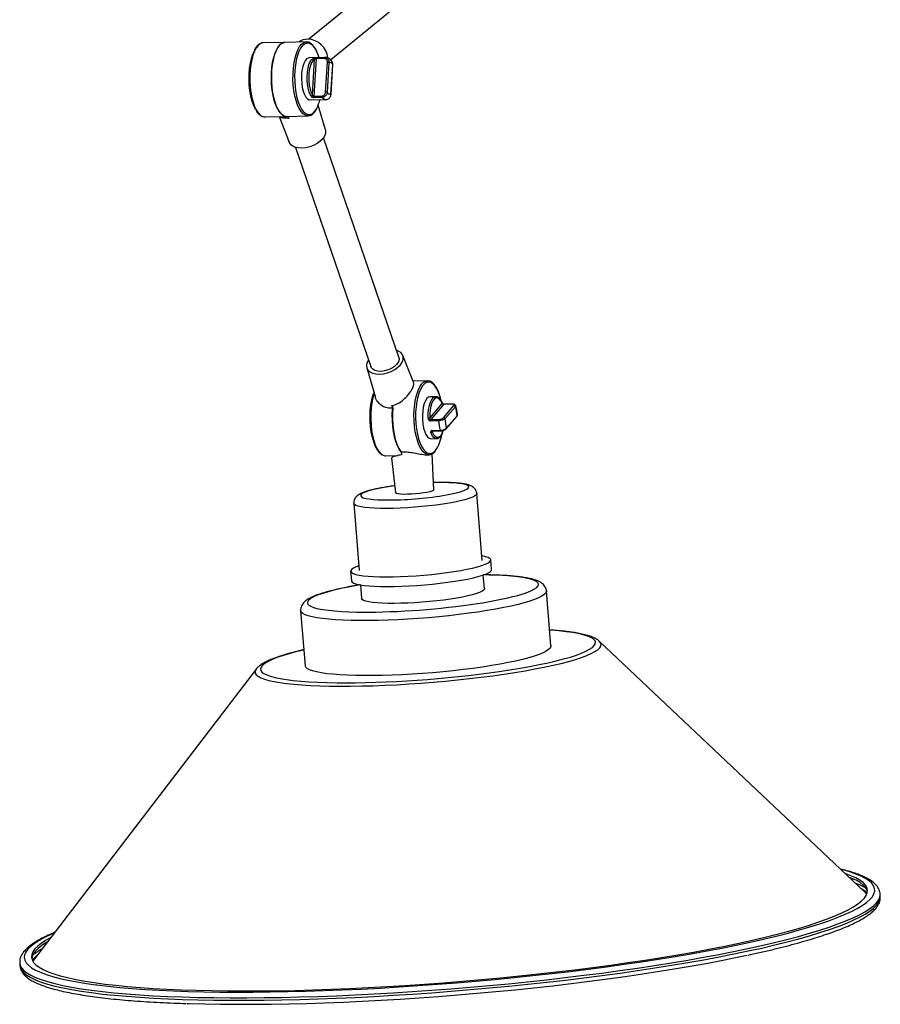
# Model space of a CAD drawing. Header units: millimetres. Extents: x 621 to 846, y 355 to 640.
# Tile 3 of 6: x 777 to 846, y 355 to 435. Entities that reach past the tile are written whole.
import ezdxf

# ---------------------------------------------------------------- set-up
doc = ezdxf.new("R2010")
doc.units = ezdxf.units.MM

msp = doc.modelspace()

# ---------------------------------------------------------------- linework, layer by layer
at = {"color": 7, "linetype": 'Continuous', "lineweight": 25}
for p, q in [((815.377, 445.757), (800.141, 433.259)), ((801.89, 431.59), (816.899, 443.901)), ((798.182, 433.005), (796.428, 432.967)), ((799.935, 433.044), (798.182, 433.005)), ((799.32, 433.035), (799.314, 433.03)), ((799.935, 433.044), (799.989, 433.042)), ((800.958, 431.766), (800.909, 431.918)), ((801.44, 431.776), (800.148, 431.748)), ((800.423, 428.729), (800.599, 431.634)), ((800.733, 431.68), (800.549, 428.646)), ((801.379, 431.694), (800.733, 431.68)), ((800.767, 431.76), (801.413, 431.774)), ((801.413, 431.774), (801.44, 431.776)), ((801.491, 428.972), (801.638, 431.395)), ((801.768, 431.376), (801.621, 428.954)), ((801.925, 428.793), (802.072, 431.215)), ((801.933, 428.785), (802.079, 431.207)), ((800.222, 428.349), (801.514, 428.377)), ((800.549, 428.646), (801.195, 428.66)), ((801.218, 428.55), (800.572, 428.536)), ((801.478, 425.91), (800.886, 427.911)), ((801.522, 428.379), (801.578, 428.388)), ((796.558, 426.969), (798.312, 427.007)), ((797.726, 426.994), (798.547, 424.904)), ((798.312, 427.007), (800.066, 427.045)), ((798.441, 427.01), (798.501, 426.847)), ((800.141, 427.053), (800.066, 427.045)), ((807.434, 407.494), (801.328, 425.271)), ((799.058, 424.492), (805.164, 406.714)), ((808.615, 405.443), (807.757, 407.63)), ((804.826, 406.623), (805.535, 404.225)), ((809.746, 405.565), (808.578, 405.539)), ((809.746, 405.565), (809.771, 405.564)), ((810.42, 404.279), (809.958, 404.269)), ((806.934, 403.363), (806.873, 403.554)), ((809.935, 402.537), (810.958, 403.725)), ((811.09, 403.662), (810.022, 402.421)), ((811.053, 402.566), (811.905, 403.557)), ((811.736, 403.676), (811.09, 403.662)), ((811.751, 403.684), (811.105, 403.67)), ((812.015, 403.467), (811.162, 402.476)), ((810.022, 402.421), (810.668, 402.435)), ((811.282, 401.676), (812.135, 402.667)), ((811.299, 401.744), (812.152, 402.734)), ((810.648, 402.327), (810.002, 402.313)), ((810.032, 400.87), (810.494, 400.88)), ((810.147, 401.535), (810.793, 401.549)), ((810.178, 401.496), (810.824, 401.51)), ((806.335, 399.49), (806.369, 399.49)), ((806.369, 399.49), (807.377, 399.512)), ((806.845, 399.311), (807.174, 396.483)), ((807.631, 399.797), (807.653, 399.559)), ((809.753, 399.563), (809.876, 399.566)), ((809.876, 399.566), (809.81, 399.569)), ((810.264, 396.732), (810.132, 399.641)), ((814.187, 390.99), (813.75, 396.418)), ((803.782, 395.615), (804.219, 390.188)), ((814.948, 390.257), (814.885, 391.047)), ((803.521, 390.132), (803.585, 389.342)), ((814.37, 388.719), (814.281, 389.821)), ((804.313, 389.018), (804.402, 387.916)), ((819.761, 384.066), (819.401, 388.528)), ((799.466, 386.923), (799.825, 382.461)), ((823.714, 384.429), (823.693, 384.447)), ((845.208, 364.124), (823.714, 384.429)), ((795.865, 382.187), (777.896, 358.705)), ((795.88, 382.206), (795.865, 382.187)), ((844.498, 364.81), (844.472, 364.819)), ((846.476, 363.765), (846.46, 363.962)), ((846.461, 363.944), (846.46, 363.962)), ((846.477, 363.747), (846.476, 363.765)), ((776.685, 358.35), (776.686, 358.345)), ((776.686, 358.345), (776.702, 358.148)), ((776.701, 358.153), (776.702, 358.148))]:
    msp.add_line(p, q, dxfattribs=at)
at = {"color": 8, "linetype": 'Continuous', "lineweight": 25}
for p, q in [((800.599, 431.634), (800.502, 431.565)), ((810.191, 401.497), (810.141, 401.438)), ((810.532, 397.312), (810.238, 397.306)), ((778.884, 359.997), (778.589, 359.851))]:
    msp.add_line(p, q, dxfattribs=at)
at = {"color": 8, "linetype": 'Continuous', "lineweight": 25, "flags": 128}
for points in [[(796.333, 432.955), (796.182, 432.892), (796.016, 432.756), (795.861, 432.554), (795.721, 432.292), (795.599, 431.976), (795.498, 431.612), (795.421, 431.21), (795.368, 430.778), (795.342, 430.328), (795.343, 429.869), (795.37, 429.413), (795.424, 428.969), (795.504, 428.549), (795.606, 428.163), (795.729, 427.818), (795.87, 427.524), (796.026, 427.287), (796.192, 427.113), (796.366, 427.006), (796.542, 426.969), (796.558, 426.969)], [(800.066, 427.045), (800.026, 427.046), (799.85, 427.093), (799.677, 427.209), (799.511, 427.392), (799.357, 427.637), (799.219, 427.938), (799.098, 428.289), (798.999, 428.681), (798.923, 429.105), (798.873, 429.55), (798.848, 430.008), (798.851, 430.466), (798.881, 430.914), (798.937, 431.342), (799.018, 431.74), (799.122, 432.098), (799.247, 432.407), (799.389, 432.662), (799.546, 432.855), (799.713, 432.982), (799.887, 433.04), (799.935, 433.044)], [(800.909, 431.918), (800.78, 432.242), (800.634, 432.511), (800.475, 432.719), (800.306, 432.862), (800.132, 432.936), (799.957, 432.938), (799.786, 432.869), (799.622, 432.731), (799.59, 432.694)], [(799.776, 427.309), (799.879, 427.23), (800.053, 427.157), (800.228, 427.155), (800.4, 427.224), (800.564, 427.362), (800.716, 427.567), (800.78, 427.679)], [(809.81, 399.569), (809.741, 399.583), (809.566, 399.668), (809.397, 399.82), (809.237, 400.037), (809.091, 400.313), (808.962, 400.642), (808.852, 401.016), (808.766, 401.426), (808.703, 401.863), (808.667, 402.316), (808.657, 402.775), (808.674, 403.229), (808.718, 403.668), (808.788, 404.081), (808.882, 404.458), (808.997, 404.791), (809.131, 405.072), (809.282, 405.294), (809.445, 405.452), (809.616, 405.543), (809.746, 405.565)], [(810.849, 403.985), (810.771, 404.278), (810.651, 404.623), (810.512, 404.918), (810.358, 405.154), (810.193, 405.327), (810.021, 405.432), (809.846, 405.467), (809.673, 405.43), (809.52, 405.335)], [(805.434, 404.568), (805.425, 404.542), (805.321, 404.185), (805.24, 403.787), (805.184, 403.359), (805.154, 402.911), (805.151, 402.452), (805.175, 401.995), (805.226, 401.549), (805.302, 401.125), (805.401, 400.734), (805.522, 400.383), (805.66, 400.082), (805.814, 399.837), (805.979, 399.654), (806.152, 399.538), (806.329, 399.491), (806.335, 399.49)], [(809.805, 402.532), (809.809, 402.897), (809.844, 403.247), (809.907, 403.566), (809.995, 403.839), (810.105, 404.054), (810.231, 404.201), (810.368, 404.272), (810.42, 404.279)], [(810.494, 400.88), (810.405, 400.893), (810.267, 400.979), (810.138, 401.138), (810.023, 401.364)], [(810.141, 401.438), (810.249, 401.225), (810.371, 401.075), (810.501, 400.995), (810.633, 400.988), (810.762, 401.055), (810.881, 401.193), (810.984, 401.395), (811.035, 401.539)], [(810.147, 401.535), (810.151, 401.523), (810.157, 401.513), (810.162, 401.505), (810.168, 401.499), (810.175, 401.497), (810.178, 401.496)], [(810.825, 401.51), (810.821, 401.511), (810.814, 401.513), (810.808, 401.519), (810.803, 401.527), (810.798, 401.537), (810.793, 401.549)], [(807.107, 397.054), (806.727, 396.999), (806.243, 396.921), (805.801, 396.838), (805.406, 396.75), (805.065, 396.661), (804.785, 396.57), (804.569, 396.481), (804.421, 396.393), (804.344, 396.309), (804.339, 396.23), (804.406, 396.157), (804.543, 396.091), (804.749, 396.034), (805.02, 395.986), (805.352, 395.949), (805.739, 395.922), (806.175, 395.907), (806.653, 395.903), (806.746, 395.904)], [(811.293, 396.314), (811.421, 396.338), (811.84, 396.423), (812.209, 396.512), (812.52, 396.602), (812.768, 396.692), (812.95, 396.781), (813.063, 396.867), (813.104, 396.949), (813.074, 397.025), (812.971, 397.095), (812.799, 397.156), (812.56, 397.209), (812.258, 397.251), (811.898, 397.283), (811.486, 397.304), (811.028, 397.314), (810.532, 397.312)], [(813.75, 396.417), (813.746, 396.381), (813.687, 396.294), (813.559, 396.203), (813.364, 396.11), (813.104, 396.015), (812.783, 395.92), (812.405, 395.826), (811.977, 395.736), (811.504, 395.649), (810.992, 395.567), (810.449, 395.492), (809.882, 395.424), (809.3, 395.364), (808.71, 395.313), (808.121, 395.273), (807.541, 395.242), (806.978, 395.223), (806.44, 395.215), (805.935, 395.218), (805.47, 395.232), (805.051, 395.257), (804.684, 395.293), (804.374, 395.339), (804.127, 395.395), (803.944, 395.459), (803.829, 395.531), (803.783, 395.61), (803.782, 395.615)], [(817.071, 388.172), (817.509, 388.304), (817.885, 388.435), (818.197, 388.566), (818.441, 388.694), (818.617, 388.82), (818.722, 388.942), (818.756, 389.059), (818.719, 389.171), (818.611, 389.276), (818.433, 389.374), (818.186, 389.464), (817.872, 389.545), (817.493, 389.616), (817.053, 389.678), (816.554, 389.729), (816.001, 389.77), (815.397, 389.8), (814.748, 389.818), (814.281, 389.824)], [(804.313, 389.022), (803.998, 388.967), (803.351, 388.846), (802.749, 388.721), (802.198, 388.593), (801.701, 388.463), (801.263, 388.331), (800.887, 388.2), (800.575, 388.069), (800.331, 387.941), (800.155, 387.815), (800.05, 387.693), (800.016, 387.576), (800.053, 387.464), (800.161, 387.359), (800.339, 387.261), (800.586, 387.172), (800.9, 387.091), (801.279, 387.019), (801.719, 386.957), (802.218, 386.906), (802.771, 386.865), (803.375, 386.835), (804.024, 386.817), (804.357, 386.812)], [(819.401, 388.527), (819.399, 388.48), (819.346, 388.359), (819.222, 388.234), (819.03, 388.104), (818.771, 387.973), (818.446, 387.839), (818.058, 387.705), (817.609, 387.571)], [(817.609, 387.571), (817.103, 387.438), (816.543, 387.307), (815.934, 387.179), (815.278, 387.054), (814.582, 386.935), (813.85, 386.821), (813.087, 386.713), (812.298, 386.613), (811.489, 386.52), (810.665, 386.436), (809.833, 386.36), (808.998, 386.295), (808.166, 386.239), (807.344, 386.194), (806.535, 386.159), (805.747, 386.136), (804.985, 386.123), (804.254, 386.122), (803.56, 386.132), (802.907, 386.154), (802.299, 386.186), (801.741, 386.229), (801.238, 386.283), (800.792, 386.347), (800.406, 386.42), (800.084, 386.503), (799.828, 386.594), (799.639, 386.693), (799.518, 386.799), (799.467, 386.912), (799.466, 386.923)], [(816.402, 382.121), (816.429, 382.125), (817.267, 382.263), (818.067, 382.406), (818.823, 382.553), (819.532, 382.704), (820.19, 382.858), (820.794, 383.014), (821.341, 383.172), (821.827, 383.329), (822.251, 383.487), (822.61, 383.643), (822.902, 383.798), (823.125, 383.949), (823.279, 384.097), (823.363, 384.241), (823.376, 384.379), (823.318, 384.512), (823.19, 384.638), (822.992, 384.758), (822.725, 384.869), (822.391, 384.972), (821.991, 385.066), (821.527, 385.15), (821.002, 385.225), (820.419, 385.29), (819.78, 385.344), (819.657, 385.352)], [(795.865, 382.187), (795.836, 382.145), (795.778, 382.002), (795.79, 381.864), (795.872, 381.732), (796.024, 381.607), (796.244, 381.489), (796.531, 381.379), (796.885, 381.277), (797.303, 381.184), (797.784, 381.1), (798.324, 381.027), (798.922, 380.963), (799.574, 380.91), (800.277, 380.868), (801.027, 380.836), (801.821, 380.816), (802.655, 380.807), (803.525, 380.809), (804.426, 380.822), (805.353, 380.847), (806.303, 380.882), (807.27, 380.929), (808.25, 380.986), (809.238, 381.053), (810.229, 381.131), (811.217, 381.218), (812.199, 381.314), (813.168, 381.419), (814.121, 381.532), (815.052, 381.653), (815.958, 381.781), (816.832, 381.915), (817.672, 382.055), (818.472, 382.2), (819.23, 382.349), (819.94, 382.502), (820.6, 382.658), (821.206, 382.816), (821.755, 382.974), (822.245, 383.134), (822.673, 383.293), (823.037, 383.451), (823.335, 383.607), (823.565, 383.76), (823.727, 383.91), (823.82, 384.055), (823.842, 384.196), (823.795, 384.331), (823.714, 384.429)], [(797.539, 383.119), (797.147, 382.962), (796.822, 382.807), (796.564, 382.654), (796.375, 382.504), (796.256, 382.358), (796.207, 382.217), (796.23, 382.081), (796.323, 381.951), (796.486, 381.829), (796.719, 381.713), (797.02, 381.606), (797.387, 381.508), (797.819, 381.418), (798.314, 381.339), (798.868, 381.269), (799.48, 381.21), (800.145, 381.161), (800.86, 381.123), (801.622, 381.097), (802.427, 381.082), (803.064, 381.078)], [(840.494, 361.206), (840.77, 361.289), (841.568, 361.539), (842.304, 361.79), (842.977, 362.04), (843.586, 362.29), (844.13, 362.537), (844.607, 362.783), (845.017, 363.026), (845.358, 363.267), (845.63, 363.503), (845.832, 363.736), (845.965, 363.964), (846.027, 364.188), (846.018, 364.405), (845.939, 364.618), (845.79, 364.823), (845.571, 365.022), (845.282, 365.214), (844.925, 365.399), (844.499, 365.576), (844.006, 365.744), (843.446, 365.904), (843.278, 365.947)], [(844.34, 365.145), (844.04, 365.237), (844.026, 365.241)], [(776.686, 358.345), (776.722, 358.173), (776.831, 357.962), (777.01, 357.758), (777.258, 357.561), (777.575, 357.371), (777.961, 357.189), (778.415, 357.015), (778.935, 356.849), (779.521, 356.692), (780.172, 356.543), (780.886, 356.404), (781.661, 356.275), (782.497, 356.155), (783.392, 356.045), (784.343, 355.946), (785.349, 355.857), (786.408, 355.779), (787.517, 355.712), (788.675, 355.656), (789.879, 355.61), (791.127, 355.576), (792.416, 355.553), (793.744, 355.542), (795.107, 355.541), (796.504, 355.552), (797.931, 355.575), (799.385, 355.608), (800.864, 355.653), (802.364, 355.709), (803.884, 355.775), (805.418, 355.853), (806.965, 355.941), (808.521, 356.04), (810.084, 356.149), (811.649, 356.268), (813.214, 356.397), (814.776, 356.536), (816.332, 356.683), (817.878, 356.84), (819.411, 357.006), (820.928, 357.18), (822.427, 357.362), (823.903, 357.551), (825.355, 357.748), (826.779, 357.952), (828.173, 358.162), (829.533, 358.378), (830.857, 358.599), (832.142, 358.826), (833.385, 359.058), (834.585, 359.294), (835.739, 359.533), (836.843, 359.776), (837.897, 360.021), (838.898, 360.269), (839.844, 360.519), (840.732, 360.77), (841.563, 361.021), (842.332, 361.273), (843.04, 361.525), (843.684, 361.776), (844.264, 362.025), (844.778, 362.273), (845.225, 362.519), (845.604, 362.762), (845.915, 363.002), (846.157, 363.238), (846.328, 363.469), (846.43, 363.696), (846.462, 363.918), (846.461, 363.944)], [(776.702, 358.148), (776.738, 357.975), (776.847, 357.765), (777.025, 357.561), (777.274, 357.364), (777.591, 357.174), (777.977, 356.992), (778.431, 356.817), (778.951, 356.651), (779.537, 356.494), (780.188, 356.346), (780.902, 356.207), (781.677, 356.077), (782.513, 355.958), (783.408, 355.848), (784.359, 355.749), (785.365, 355.66), (786.424, 355.582), (787.533, 355.515), (788.691, 355.458), (789.895, 355.413), (791.143, 355.379), (792.432, 355.356), (793.759, 355.344), (795.123, 355.344), (796.52, 355.355), (797.946, 355.377), (799.401, 355.411), (800.88, 355.456), (802.38, 355.511), (803.899, 355.578), (805.434, 355.656), (806.981, 355.744), (808.537, 355.843), (810.1, 355.952), (811.665, 356.071), (813.23, 356.2), (814.792, 356.338), (816.348, 356.486), (817.893, 356.643), (819.427, 356.808), (820.944, 356.982), (822.443, 357.164), (823.919, 357.354), (825.371, 357.55), (826.795, 357.754), (828.189, 357.964), (829.549, 358.18), (830.873, 358.402), (832.158, 358.629), (833.401, 358.86), (834.601, 359.096), (835.754, 359.336), (836.859, 359.578), (837.913, 359.824), (838.914, 360.072), (839.859, 360.321), (840.748, 360.572), (841.578, 360.824), (842.348, 361.076), (843.056, 361.327), (843.7, 361.578), (844.28, 361.828), (844.794, 362.076), (845.241, 362.322), (845.62, 362.565), (845.931, 362.804), (846.172, 363.04), (846.344, 363.272), (846.446, 363.499), (846.478, 363.721), (846.477, 363.747)], [(779.509, 360.813), (779.216, 360.683), (778.705, 360.437), (778.262, 360.192), (777.886, 359.95), (777.58, 359.712), (777.342, 359.477), (777.175, 359.247), (777.078, 359.021), (777.051, 358.8), (777.095, 358.585), (777.209, 358.376), (777.393, 358.174), (777.647, 357.978), (777.97, 357.79), (778.362, 357.609), (778.821, 357.436), (779.348, 357.272), (779.94, 357.117), (780.597, 356.97), (781.317, 356.833), (782.098, 356.706), (782.85, 356.6)]]:
    msp.add_lwpolyline(points, dxfattribs=at)
at = {"color": 7, "linetype": 'Continuous', "lineweight": 25, "flags": 128}
for points in [[(796.428, 432.967), (796.355, 432.96), (796.333, 432.955)], [(798.312, 427.007), (798.257, 427.009), (798.079, 427.063), (797.905, 427.188), (797.739, 427.38), (797.585, 427.635), (797.447, 427.946), (797.328, 428.307), (797.231, 428.709), (797.159, 429.142), (797.112, 429.595), (797.093, 430.058), (797.101, 430.52), (797.137, 430.97), (797.199, 431.396), (797.287, 431.789), (797.397, 432.14), (797.528, 432.44), (797.676, 432.681), (797.837, 432.858), (798.008, 432.967), (798.182, 433.005)], [(798.182, 433.005), (798.087, 432.993), (797.912, 432.915), (797.746, 432.768), (797.591, 432.554), (797.453, 432.28), (797.333, 431.951), (797.235, 431.575), (797.162, 431.162), (797.114, 430.722), (797.093, 430.264), (797.1, 429.8), (797.135, 429.341), (797.196, 428.898), (797.282, 428.481), (797.392, 428.101), (797.521, 427.766), (797.669, 427.486), (797.83, 427.265), (798.001, 427.11), (798.177, 427.024), (798.312, 427.007)], [(795.814, 427.576), (795.777, 427.643), (795.64, 427.943), (795.522, 428.293), (795.425, 428.683), (795.352, 429.106), (795.306, 429.55), (795.286, 430.004), (795.293, 430.457), (795.328, 430.898), (795.389, 431.316), (795.476, 431.701), (795.585, 432.043), (795.713, 432.333)], [(799.59, 432.694), (799.469, 432.526), (799.332, 432.261), (799.214, 431.94), (799.117, 431.574), (799.045, 431.169), (798.998, 430.737), (798.978, 430.288), (798.985, 429.833), (799.02, 429.384), (799.081, 428.95), (799.167, 428.544), (799.276, 428.175), (799.405, 427.851), (799.551, 427.582), (799.711, 427.373), (799.776, 427.309)], [(800.148, 431.748), (800.081, 431.737), (799.949, 431.661), (799.828, 431.515), (799.722, 431.304), (799.636, 431.038), (799.574, 430.73), (799.539, 430.391), (799.532, 430.037), (799.554, 429.684), (799.603, 429.347), (799.678, 429.04), (799.775, 428.778), (799.89, 428.571), (800.017, 428.428), (800.152, 428.357), (800.222, 428.349)], [(800.311, 428.644), (800.198, 428.878), (800.107, 429.167), (800.04, 429.497), (800.002, 429.854), (799.993, 430.22), (800.015, 430.578), (800.066, 430.912), (800.144, 431.207), (800.245, 431.449), (800.365, 431.626), (800.498, 431.73)], [(800.502, 431.565), (800.474, 431.536), (800.361, 431.369), (800.266, 431.142), (800.192, 430.864), (800.144, 430.55), (800.124, 430.212), (800.132, 429.868), (800.168, 429.532), (800.231, 429.221), (800.317, 428.949), (800.423, 428.729)], [(800.767, 431.76), (800.761, 431.758), (800.755, 431.753), (800.75, 431.746), (800.745, 431.736), (800.74, 431.724), (800.737, 431.711), (800.734, 431.696), (800.733, 431.68)], [(801.379, 431.694), (801.381, 431.71), (801.383, 431.725), (801.386, 431.738), (801.391, 431.75), (801.396, 431.76), (801.401, 431.767), (801.407, 431.772), (801.413, 431.774)], [(802.072, 431.215), (802.078, 431.211), (802.079, 431.207), (802.079, 431.207)], [(801.933, 428.785), (801.933, 428.785), (801.931, 428.789), (801.925, 428.793)], [(801.478, 425.91), (801.495, 425.828), (801.487, 425.622), (801.41, 425.406), (801.267, 425.191), (801.065, 424.988), (800.813, 424.805), (800.523, 424.651), (800.21, 424.534), (799.886, 424.459), (799.569, 424.429)], [(799.569, 424.429), (799.271, 424.445), (799.008, 424.508), (798.792, 424.614), (798.632, 424.758), (798.547, 424.904)], [(805.863, 406.104), (806.18, 406.134), (806.504, 406.209), (806.817, 406.327), (807.107, 406.48), (807.359, 406.663), (807.561, 406.867), (807.704, 407.081), (807.781, 407.297), (807.79, 407.503), (807.728, 407.691), (807.6, 407.852), (807.41, 407.978), (807.246, 408.042)], [(804.976, 407.262), (804.958, 407.235), (804.847, 407.019), (804.804, 406.807), (804.831, 406.608), (804.926, 406.433), (805.086, 406.289), (805.302, 406.183), (805.565, 406.121), (805.863, 406.104)], [(807.434, 407.494), (807.44, 407.476), (807.453, 407.295), (807.394, 407.102), (807.267, 406.909), (807.078, 406.729), (806.841, 406.572), (806.569, 406.449), (806.281, 406.367), (805.993, 406.331), (805.725, 406.343), (805.493, 406.404), (805.311, 406.509), (805.192, 406.651), (805.164, 406.714)], [(809.52, 405.335), (809.505, 405.322), (809.347, 405.147), (809.202, 404.908), (809.075, 404.612), (808.968, 404.265), (808.885, 403.876), (808.826, 403.456), (808.794, 403.013), (808.789, 402.559), (808.811, 402.106), (808.861, 401.664), (808.936, 401.244), (809.035, 400.857), (809.155, 400.511), (809.294, 400.217), (809.448, 399.98), (809.613, 399.807), (809.63, 399.793)], [(805.716, 399.953), (805.67, 400.022), (805.524, 400.292), (805.395, 400.615), (805.286, 400.985), (805.2, 401.391), (805.138, 401.824), (805.104, 402.274), (805.096, 402.729), (805.116, 403.178), (805.163, 403.61), (805.235, 404.014), (805.332, 404.381), (805.418, 404.623)], [(809.705, 404.127), (809.589, 403.951), (809.492, 403.715), (809.416, 403.429), (809.366, 403.105), (809.343, 402.758), (809.348, 402.403), (809.382, 402.055), (809.443, 401.729), (809.528, 401.44), (809.633, 401.201), (809.754, 401.021), (809.886, 400.909), (810.023, 400.87), (810.032, 400.87)], [(809.958, 404.269), (809.833, 404.234), (809.705, 404.127)], [(810.958, 403.725), (810.85, 403.938), (810.728, 404.088), (810.598, 404.168), (810.465, 404.175), (810.337, 404.107), (810.218, 403.969), (810.115, 403.767), (810.031, 403.51), (809.972, 403.21), (809.94, 402.88), (809.935, 402.537)], [(807.631, 399.797), (807.47, 400.021), (807.324, 400.305), (807.195, 400.642), (807.087, 401.024), (807.002, 401.443), (806.943, 401.887), (806.91, 402.347), (806.904, 402.811), (806.926, 403.268), (806.959, 403.587)], [(806.934, 403.363), (806.907, 402.909), (806.906, 402.446), (806.933, 401.984), (806.987, 401.536), (807.067, 401.111), (807.17, 400.72), (807.295, 400.372), (807.438, 400.076), (807.596, 399.839), (807.655, 399.769)], [(808.135, 396.362), (807.841, 396.361), (807.588, 396.372), (807.388, 396.394), (807.25, 396.425), (807.181, 396.466), (807.174, 396.483)], [(810.264, 396.732), (810.264, 396.729), (810.225, 396.679), (810.115, 396.627), (809.941, 396.573), (809.709, 396.521), (809.431, 396.473), (809.12, 396.431), (808.79, 396.398), (808.456, 396.375), (808.135, 396.362)], [(814.432, 390.69), (814.648, 390.791), (814.796, 390.89), (814.873, 390.985), (814.879, 391.074), (814.814, 391.158), (814.678, 391.235), (814.473, 391.303), (814.202, 391.363), (814.156, 391.37)], [(804.189, 390.568), (803.974, 390.488), (803.758, 390.387), (803.611, 390.289), (803.533, 390.194), (803.527, 390.104), (803.593, 390.02), (803.729, 389.944), (803.933, 389.875), (804.204, 389.816), (804.538, 389.766), (804.931, 389.727), (805.377, 389.698), (805.871, 389.681), (806.408, 389.675), (806.979, 389.681), (807.579, 389.698), (808.198, 389.726), (808.831, 389.765), (809.468, 389.814), (810.102, 389.874), (810.724, 389.942), (811.328, 390.018), (811.904, 390.102), (812.447, 390.191), (812.949, 390.286), (813.404, 390.384), (813.806, 390.485), (814.15, 390.588), (814.432, 390.69)], [(803.585, 389.342), (803.591, 389.314), (803.656, 389.231), (803.792, 389.154), (803.997, 389.086), (804.268, 389.026), (804.602, 388.977), (804.994, 388.937), (805.441, 388.909), (805.935, 388.891), (806.471, 388.885), (807.043, 388.891), (807.642, 388.908), (808.262, 388.936), (808.894, 388.975), (809.532, 389.025), (810.165, 389.084), (810.788, 389.152), (811.391, 389.228), (811.968, 389.312), (812.511, 389.402), (813.013, 389.496), (813.467, 389.595), (813.869, 389.696), (814.213, 389.798), (814.495, 389.9)], [(814.495, 389.9), (814.711, 390.002), (814.859, 390.1), (814.936, 390.195), (814.948, 390.257)], [(814.37, 388.719), (814.366, 388.682), (814.307, 388.595), (814.179, 388.504), (813.983, 388.41), (813.723, 388.316), (813.403, 388.221), (813.025, 388.127), (812.597, 388.037), (812.124, 387.95), (811.612, 387.868), (811.069, 387.793), (810.502, 387.725), (809.92, 387.665), (809.33, 387.614), (808.741, 387.574), (808.161, 387.543), (807.598, 387.524), (807.06, 387.516), (806.555, 387.519), (806.09, 387.533), (805.671, 387.558), (805.304, 387.594), (804.994, 387.64), (804.746, 387.696), (804.564, 387.76), (804.448, 387.832), (804.403, 387.911), (804.402, 387.916)], [(819.761, 384.066), (819.759, 384.019), (819.705, 383.898), (819.581, 383.772), (819.389, 383.643), (819.13, 383.511), (818.805, 383.378), (818.417, 383.244), (817.968, 383.109)], [(817.968, 383.109), (817.462, 382.976), (816.902, 382.845), (816.293, 382.717), (815.638, 382.593), (814.941, 382.473), (814.209, 382.359), (813.446, 382.252), (812.657, 382.151), (811.848, 382.058), (811.024, 381.974), (810.192, 381.899), (809.357, 381.833), (808.526, 381.778), (807.703, 381.732), (806.894, 381.698), (806.107, 381.674), (805.344, 381.662), (804.614, 381.661), (803.919, 381.671), (803.266, 381.692), (802.658, 381.725), (802.101, 381.768), (801.597, 381.821), (801.151, 381.885), (800.766, 381.958), (800.443, 382.041), (800.187, 382.132), (799.998, 382.231), (799.877, 382.338), (799.826, 382.45), (799.825, 382.461)], [(779.21, 360.422), (778.827, 360.209), (778.458, 359.969), (778.157, 359.734), (777.925, 359.501), (777.763, 359.273), (777.672, 359.05), (777.65, 358.832), (777.698, 358.62), (777.817, 358.413), (778.006, 358.214), (778.264, 358.021), (778.591, 357.835), (778.986, 357.657), (779.449, 357.487), (779.978, 357.326), (780.573, 357.173), (781.232, 357.03), (781.954, 356.895), (782.737, 356.771), (783.58, 356.656), (784.48, 356.552), (785.437, 356.457), (786.448, 356.374), (787.511, 356.301), (788.624, 356.239), (789.784, 356.188), (790.989, 356.148), (792.237, 356.119), (793.525, 356.102), (794.85, 356.095), (796.21, 356.101), (797.602, 356.117), (799.023, 356.145), (800.469, 356.183), (801.938, 356.233), (803.428, 356.294), (804.934, 356.366), (806.454, 356.449), (807.984, 356.542), (809.522, 356.646), (811.064, 356.76), (812.607, 356.883), (814.148, 357.017), (815.683, 357.159), (817.21, 357.311), (818.725, 357.472), (820.225, 357.641), (821.707, 357.818), (823.168, 358.003), (824.605, 358.195), (826.015, 358.394), (827.395, 358.6), (828.742, 358.812), (830.053, 359.029), (831.326, 359.252), (832.558, 359.48), (833.746, 359.711), (834.889, 359.947), (835.983, 360.186), (837.026, 360.428), (838.017, 360.672), (838.952, 360.918), (839.831, 361.165), (840.651, 361.413), (841.411, 361.661), (842.109, 361.909), (842.744, 362.156), (843.314, 362.402), (843.818, 362.647), (844.255, 362.889), (844.624, 363.128), (844.925, 363.364), (845.157, 363.596), (845.319, 363.824), (845.411, 364.047), (845.432, 364.265), (845.384, 364.477), (845.265, 364.684), (845.076, 364.884), (844.818, 365.077), (844.491, 365.262), (844.096, 365.44), (843.636, 365.609)], [(845.432, 364.178), (845.4, 364.28), (845.281, 364.486), (845.092, 364.686), (844.834, 364.879), (844.507, 365.065), (844.112, 365.243), (843.961, 365.302)], [(845.373, 363.936), (845.353, 363.963), (845.208, 364.124)], [(782.85, 356.6), (782.94, 356.588), (783.84, 356.481), (784.797, 356.384), (785.809, 356.298), (786.873, 356.222), (787.987, 356.157), (789.15, 356.103), (790.358, 356.06), (791.61, 356.029), (792.902, 356.009), (794.232, 356), (795.598, 356.002), (796.997, 356.016), (798.425, 356.041), (799.879, 356.077), (801.358, 356.125), (802.858, 356.183), (804.375, 356.253), (805.907, 356.333), (807.45, 356.424), (809.002, 356.526), (810.559, 356.637), (812.117, 356.759), (813.675, 356.891), (815.229, 357.032), (816.774, 357.182), (818.31, 357.341), (819.831, 357.509), (821.335, 357.685), (822.82, 357.869), (824.281, 358.06), (825.716, 358.259), (827.123, 358.464), (828.497, 358.676), (829.837, 358.893), (831.14, 359.116), (832.402, 359.344), (833.622, 359.577), (834.797, 359.813), (835.924, 360.053), (837.001, 360.296), (838.027, 360.542), (838.998, 360.789), (839.913, 361.038), (840.494, 361.206)], [(778.938, 360.067), (778.843, 360.011), (778.474, 359.772), (778.173, 359.536), (777.941, 359.304), (777.779, 359.076), (777.687, 358.853), (777.666, 358.722)], [(777.896, 358.705), (777.792, 358.548), (777.762, 358.493)], [(790.229, 355.08), (790.438, 355.073), (791.689, 355.042), (792.982, 355.022), (794.312, 355.013), (795.678, 355.015), (797.076, 355.029), (798.504, 355.054), (799.959, 355.09), (801.438, 355.138), (802.937, 355.196), (804.454, 355.266), (805.986, 355.346), (807.529, 355.437), (809.081, 355.538), (810.638, 355.65), (812.197, 355.772), (813.755, 355.904), (815.308, 356.045), (816.854, 356.195), (818.389, 356.354), (819.91, 356.522), (821.415, 356.698), (822.899, 356.882), (824.36, 357.073), (825.796, 357.272), (827.202, 357.477), (828.577, 357.689), (829.916, 357.906), (831.219, 358.129), (832.481, 358.357), (833.701, 358.59), (834.876, 358.826), (835.682, 358.996)]]:
    msp.add_lwpolyline(points, dxfattribs=at)
at = {"color": 7, "linetype": 'Continuous', "lineweight": 25}
for centre, radius, start, end in [((800.044, 431.995), 1.267, 90.75254, 124.82727), ((800.001, 431.585), 1.676, 5.0239, 89.10385), ((800.496, 431.627), 0.104, 3.96177, 88.78425), ((801.657, 431.054), 0.341, 70.94783, 93.20219), ((801.811, 431.089), 0.29, 25.68959, 98.46159), ((800.308, 428.764), 0.12, 271.44743, 343.06943), ((801.51, 428.632), 0.341, 70.94783, 93.20219), ((801.883, 429.08), 0.29, 205.68959, 278.46159), ((800.727, 428.625), 0.179, 173.37936, 210.02545), ((797.944, 429.109), 3.177, 333.24314, 346.47387), ((801.373, 428.64), 0.179, 173.37936, 210.02545), ((810.912, 403.743), 0.0496, 338.39079, 19.53731), ((811.753, 403.664), 0.0202, 94.18583, 144.40252), ((811.905, 403.445), 0.112, 11.6578, 89.70558), ((809.485, 402.616), 2.669, 2.54141, 18.59872), ((809.74, 406.088), 3.557, 271.04474, 273.15106), ((810.165, 402.338), 0.165, 149.82889, 188.52034), ((810.811, 402.352), 0.165, 149.82889, 188.52034), ((811.052, 402.454), 0.112, 11.6578, 89.70558), ((813.828, 402.595), 2.669, 182.54141, 198.59872), ((812.074, 402.718), 0.0793, 320.31082, 12.10556), ((814.16, 402.58), 3.521, 184.11209, 197.02805), ((810.023, 401.495), 0.131, 270.0067, 333.89048), ((808.083, 401.573), 2.852, 324.70262, 352.23407), ((806.465, 424.422), 28.519, 270.56578, 279.74614), ((804.561, 448.535), 61.723, 269.81027, 278.6281), ((802.709, 471.388), 90.311, 270.22531, 278.72075)]:
    msp.add_arc(centre, radius, start, end, dxfattribs=at)
at = {"color": 8, "linetype": 'Continuous', "lineweight": 25}
for centre, radius, start, end in [((801.538, 428.758), 0.382, 212.94288, 266.38058), ((811.106, 403.65), 0.0202, 94.18583, 144.40252), ((811.222, 401.727), 0.0791, 319.2909, 12.1266), ((809.96, 400.217), 0.537, 232.08752, 327.01519), ((809.55, 416.78), 29.58, 278.30097, 284.72914), ((803.958, 364.919), 19.299, 102.68073, 109.4282), ((842.557, 359.398), 5.749, 61.37927, 70.26471), ((843.858, 362.454), 2.208, 45.4953, 60.73803), ((781.192, 354.584), 5.608, 118.55814, 127.95401), ((779.524, 357.245), 2.247, 128.59994, 143.57754)]:
    msp.add_arc(centre, radius, start, end, dxfattribs=at)
at = {"color": 7, "linetype": 'Continuous', "lineweight": 25}
for points, knots in [([(796.316, 432.945), (796.281, 432.938), (796.184, 432.917), (796.038, 432.816), (795.881, 432.649), (795.775, 432.501), (795.726, 432.396), (795.72, 432.383)], [0, 0, 0, 0, 0.1537558, 0.4123659, 0.682173, 0.9619261, 1, 1, 1, 1]), ([(800.911, 431.949), (800.891, 432.006), (800.831, 432.174), (800.717, 432.42), (800.565, 432.664), (800.398, 432.857), (800.223, 432.978), (800.086, 433.038), (800.013, 433.036), (799.999, 433.035)], [0, 0, 0, 0, 0.092505, 0.269725, 0.447847, 0.627081, 0.806299, 0.962958, 1, 1, 1, 1]), ([(800.767, 431.76), (800.756, 431.76), (800.723, 431.759), (800.663, 431.757), (800.594, 431.752), (800.534, 431.743), (800.51, 431.735), (800.498, 431.73)], [0, 0, 0, 0, 0.109034, 0.312539, 0.530032, 0.763836, 1, 1, 1, 1]), ([(800.599, 431.634), (800.605, 431.64), (800.616, 431.653), (800.646, 431.667), (800.681, 431.675), (800.711, 431.679), (800.727, 431.68), (800.733, 431.68)], [0, 0, 0, 0, 0.249498, 0.48631, 0.699345, 0.895396, 1, 1, 1, 1]), ([(801.638, 431.395), (801.637, 431.421), (801.637, 431.481), (801.606, 431.567), (801.548, 431.639), (801.47, 431.687), (801.409, 431.692), (801.379, 431.694)], [0, 0, 0, 0, 0.168964, 0.382698, 0.590095, 0.795004, 1, 1, 1, 1]), ([(801.999, 431.476), (801.982, 431.498), (801.925, 431.573), (801.806, 431.674), (801.635, 431.756), (801.487, 431.786), (801.406, 431.771), (801.385, 431.767)], [0, 0, 0, 0, 0.120416, 0.404357, 0.662778, 0.913314, 1, 1, 1, 1]), ([(801.413, 431.774), (801.454, 431.771), (801.534, 431.764), (801.64, 431.7), (801.719, 431.605), (801.764, 431.491), (801.767, 431.411), (801.768, 431.376)], [0, 0, 0, 0, 0.206653, 0.412691, 0.62025, 0.832849, 1, 1, 1, 1]), ([(802.072, 431.215), (802.071, 431.26), (802.069, 431.351), (802.036, 431.442), (802.002, 431.474), (801.999, 431.476)], [0, 0, 0, 0, 0.477738, 0.959225, 1, 1, 1, 1]), ([(800.423, 428.729), (800.426, 428.72), (800.434, 428.702), (800.456, 428.678), (800.485, 428.659), (800.518, 428.648), (800.539, 428.647), (800.549, 428.646)], [0, 0, 0, 0, 0.194557, 0.414662, 0.617708, 0.810893, 1, 1, 1, 1]), ([(801.195, 428.66), (801.212, 428.661), (801.261, 428.665), (801.34, 428.699), (801.418, 428.77), (801.475, 428.865), (801.485, 428.936), (801.491, 428.972)], [0, 0, 0, 0, 0.114754, 0.3263, 0.546291, 0.773277, 1, 1, 1, 1]), ([(801.621, 428.954), (801.613, 428.908), (801.596, 428.816), (801.517, 428.692), (801.411, 428.601), (801.305, 428.557), (801.241, 428.552), (801.218, 428.55)], [0, 0, 0, 0, 0.22446, 0.45068, 0.671282, 0.884291, 1, 1, 1, 1]), ([(801.541, 428.379), (801.582, 428.384), (801.663, 428.394), (801.774, 428.463), (801.861, 428.562), (801.914, 428.678), (801.922, 428.757), (801.925, 428.793)], [0, 0, 0, 0, 0.2066526, 0.4126907, 0.6202496, 0.8328485, 1, 1, 1, 1]), ([(800.311, 428.644), (800.319, 428.632), (800.336, 428.608), (800.382, 428.577), (800.442, 428.553), (800.509, 428.538), (800.551, 428.537), (800.572, 428.536)], [0, 0, 0, 0, 0.183342, 0.39825, 0.603493, 0.803014, 1, 1, 1, 1]), ([(795.824, 427.527), (795.865, 427.459), (795.957, 427.307), (796.118, 427.137), (796.295, 427.02), (796.465, 426.963), (796.57, 426.974), (796.616, 426.979)], [0, 0, 0, 0, 0.188185, 0.41645, 0.644182, 0.842548, 1, 1, 1, 1]), ([(800.155, 427.062), (800.18, 427.065), (800.266, 427.076), (800.405, 427.158), (800.565, 427.305), (800.689, 427.465), (800.752, 427.593), (800.772, 427.633)], [0, 0, 0, 0, 0.1034, 0.352406, 0.609982, 0.878733, 1, 1, 1, 1]), ([(798.501, 426.847), (798.36, 426.852), (798.079, 426.862), (797.849, 426.903), (797.796, 426.977), (797.782, 426.995)], [0, 0, 0, 0, 0.428789, 0.855743, 1, 1, 1, 1]), ([(810.866, 403.941), (810.858, 403.981), (810.823, 404.153), (810.741, 404.426), (810.619, 404.75), (810.479, 405.027), (810.322, 405.255), (810.15, 405.426), (809.967, 405.538), (809.838, 405.555), (809.776, 405.563)], [0, 0, 0, 0, 0.042018, 0.179038, 0.316464, 0.454483, 0.593305, 0.732944, 0.871628, 1, 1, 1, 1]), ([(806.873, 403.554), (807.038, 403.6), (807.366, 403.692), (807.818, 404.022), (808.211, 404.428), (808.503, 404.857), (808.632, 405.196), (808.661, 405.384), (808.614, 405.436), (808.61, 405.441)], [0, 0, 0, 0, 0.160655, 0.320624, 0.496986, 0.674882, 0.834792, 0.986503, 1, 1, 1, 1]), ([(806.934, 403.363), (806.786, 403.353), (806.488, 403.333), (806.075, 403.508), (805.746, 403.803), (805.547, 404.072), (805.539, 404.22), (805.539, 404.225)], [0, 0, 0, 0, 0.229894, 0.459244, 0.704628, 0.989977, 1, 1, 1, 1]), ([(810.958, 403.761), (810.941, 403.801), (810.89, 403.918), (810.79, 404.077), (810.66, 404.205), (810.531, 404.275), (810.45, 404.273), (810.417, 404.273)], [0, 0, 0, 0, 0.1302653, 0.3828908, 0.6390963, 0.8538032, 1, 1, 1, 1]), ([(810.958, 403.725), (810.964, 403.718), (810.976, 403.705), (811.005, 403.685), (811.038, 403.669), (811.068, 403.662), (811.084, 403.662), (811.09, 403.662)], [0, 0, 0, 0, 0.249498, 0.48631, 0.699345, 0.895396, 1, 1, 1, 1]), ([(811.105, 403.671), (811.097, 403.671), (811.079, 403.671), (811.046, 403.681), (811.013, 403.698), (810.985, 403.721), (810.965, 403.745), (810.961, 403.756), (810.959, 403.76)], [0, 0, 0, 0, 0.137731, 0.297775, 0.465608, 0.647331, 0.846288, 1, 1, 1, 1]), ([(811.905, 403.557), (811.913, 403.568), (811.93, 403.592), (811.924, 403.627), (811.888, 403.655), (811.824, 403.674), (811.765, 403.675), (811.736, 403.676)], [0, 0, 0, 0, 0.168964, 0.382698, 0.590095, 0.795004, 1, 1, 1, 1]), ([(812.032, 403.556), (812.031, 403.562), (812.026, 403.589), (811.988, 403.627), (811.927, 403.664), (811.848, 403.684), (811.779, 403.682), (811.749, 403.682)], [0, 0, 0, 0, 0.05904, 0.255717, 0.465902, 0.772689, 1, 1, 1, 1]), ([(812.182, 402.744), (812.178, 402.799), (812.167, 402.96), (812.128, 403.22), (812.073, 403.447), (812.032, 403.567), (812.021, 403.599)], [0, 0, 0, 0, 0.18035, 0.52365, 0.872082, 1, 1, 1, 1]), ([(809.805, 402.532), (809.807, 402.512), (809.811, 402.468), (809.839, 402.405), (809.883, 402.353), (809.94, 402.319), (809.981, 402.315), (810.002, 402.313)], [0, 0, 0, 0, 0.183342, 0.39825, 0.603493, 0.803014, 1, 1, 1, 1]), ([(810.022, 402.421), (810.012, 402.422), (809.992, 402.424), (809.965, 402.442), (809.945, 402.47), (809.935, 402.503), (809.935, 402.526), (809.935, 402.537)], [0, 0, 0, 0, 0.189107, 0.382292, 0.585338, 0.805443, 1, 1, 1, 1]), ([(811.162, 402.476), (811.141, 402.46), (811.098, 402.428), (810.985, 402.383), (810.854, 402.349), (810.736, 402.331), (810.671, 402.328), (810.648, 402.327)], [0, 0, 0, 0, 0.22446, 0.45068, 0.671282, 0.884291, 1, 1, 1, 1]), ([(810.668, 402.435), (810.686, 402.436), (810.735, 402.438), (810.823, 402.453), (810.921, 402.482), (811.006, 402.522), (811.037, 402.551), (811.053, 402.566)], [0, 0, 0, 0, 0.114754, 0.3263, 0.546291, 0.773277, 1, 1, 1, 1]), ([(812.134, 402.668), (812.138, 402.672), (812.159, 402.692), (812.179, 402.733), (812.177, 402.773), (812.176, 402.787)], [0, 0, 0, 0, 0.125188, 0.689669, 1, 1, 1, 1]), ([(812.152, 402.734), (812.168, 402.751), (812.187, 402.769), (812.178, 402.785), (812.177, 402.786)], [0, 0, 0, 0, 0.8862391, 1, 1, 1, 1]), ([(810.793, 401.549), (810.835, 401.552), (810.919, 401.557), (811.049, 401.589), (811.165, 401.636), (811.253, 401.689), (811.285, 401.727), (811.299, 401.744)], [0, 0, 0, 0, 0.206653, 0.412691, 0.62025, 0.832849, 1, 1, 1, 1]), ([(810.825, 401.511), (810.828, 401.511), (810.875, 401.51), (810.975, 401.525), (811.109, 401.563), (811.217, 401.612), (811.26, 401.658), (811.278, 401.679)], [0, 0, 0, 0, 0.021081, 0.277529, 0.529985, 0.793919, 1, 1, 1, 1]), ([(810.147, 401.535), (810.136, 401.534), (810.104, 401.532), (810.059, 401.512), (810.022, 401.472), (810.007, 401.42), (810.017, 401.383), (810.023, 401.364)], [0, 0, 0, 0, 0.109034, 0.312539, 0.530032, 0.763836, 1, 1, 1, 1]), ([(810.142, 401.486), (810.143, 401.487), (810.143, 401.488), (810.156, 401.495), (810.172, 401.496), (810.179, 401.496)], [0, 0, 0, 0, 0.326893, 0.706662, 1, 1, 1, 1]), ([(810.497, 400.886), (810.511, 400.884), (810.572, 400.879), (810.679, 400.93), (810.804, 401.033), (810.914, 401.196), (810.997, 401.37), (811.034, 401.504), (811.046, 401.548)], [0, 0, 0, 0, 0.054114, 0.248675, 0.446263, 0.661421, 0.887369, 1, 1, 1, 1]), ([(805.732, 399.9), (805.754, 399.867), (805.828, 399.756), (805.97, 399.627), (806.148, 399.516), (806.272, 399.501), (806.329, 399.494)], [0, 0, 0, 0, 0.129855, 0.436634, 0.741116, 1, 1, 1, 1]), ([(807.653, 399.559), (807.509, 399.538), (807.222, 399.497), (806.959, 399.39), (806.828, 399.309), (806.858, 399.313), (806.863, 399.313)], [0, 0, 0, 0, 0.299562, 0.597843, 0.926692, 1, 1, 1, 1]), ([(807.631, 399.797), (807.776, 399.803), (808.068, 399.815), (808.565, 399.746), (809.067, 399.651), (809.499, 399.566), (809.685, 399.574), (809.753, 399.577)], [0, 0, 0, 0, 0.199381, 0.39829, 0.611106, 0.858582, 1, 1, 1, 1]), ([(809.798, 399.578), (809.839, 399.572), (809.94, 399.558), (810.101, 399.612), (810.252, 399.703), (810.336, 399.799), (810.371, 399.839)], [0, 0, 0, 0, 0.196998, 0.492749, 0.790135, 1, 1, 1, 1]), ([(807.107, 397.06), (806.958, 397.039), (806.642, 396.996), (806.192, 396.922), (805.756, 396.841), (805.358, 396.755), (804.999, 396.663), (804.68, 396.565), (804.393, 396.453), (804.181, 396.34), (804.014, 396.206), (803.9, 396.075), (803.816, 395.91), (803.773, 395.748), (803.786, 395.649), (803.791, 395.616)], [0, 0, 0, 0, 0.083821, 0.177475, 0.271572, 0.36638, 0.462372, 0.560492, 0.662926, 0.775902, 0.833299, 0.883789, 0.930987, 0.977003, 1, 1, 1, 1]), ([(813.745, 396.414), (813.745, 396.433), (813.746, 396.519), (813.69, 396.664), (813.591, 396.818), (813.469, 396.933), (813.332, 397.021), (813.164, 397.097), (812.946, 397.163), (812.667, 397.219), (812.329, 397.263), (811.95, 397.295), (811.525, 397.315), (811.067, 397.324), (810.654, 397.321), (810.376, 397.317), (810.261, 397.313), (810.237, 397.312)], [0, 0, 0, 0, 0.012954, 0.06034, 0.105379, 0.151524, 0.202979, 0.266327, 0.353675, 0.455084, 0.550041, 0.650019, 0.746732, 0.841795, 0.937989, 0.986931, 1, 1, 1, 1]), ([(819.394, 388.524), (819.394, 388.549), (819.395, 388.648), (819.331, 388.81), (819.223, 388.982), (819.083, 389.121), (818.91, 389.241), (818.683, 389.354), (818.393, 389.455), (818.03, 389.546), (817.618, 389.623), (817.151, 389.687), (816.644, 389.738), (816.096, 389.778), (815.508, 389.807), (814.915, 389.826), (814.502, 389.83), (814.311, 389.831)], [0, 0, 0, 0, 0.014833, 0.058454, 0.101757, 0.148027, 0.201637, 0.268801, 0.355349, 0.437901, 0.524983, 0.608721, 0.69063, 0.771498, 0.851725, 0.931535, 1, 1, 1, 1]), ([(804.313, 389.028), (804.186, 389.007), (803.837, 388.949), (803.307, 388.849), (802.721, 388.729), (802.178, 388.604), (801.679, 388.476), (801.226, 388.345), (800.82, 388.209), (800.459, 388.066), (800.139, 387.911), (799.892, 387.753), (799.708, 387.585), (799.58, 387.419), (799.495, 387.231), (799.455, 387.057), (799.469, 386.955), (799.474, 386.923)], [0, 0, 0, 0, 0.045467, 0.124615, 0.20396, 0.283584, 0.363608, 0.44423, 0.525786, 0.60889, 0.69475, 0.785781, 0.845564, 0.895064, 0.939411, 0.98139, 1, 1, 1, 1]), ([(823.674, 384.459), (823.655, 384.477), (823.573, 384.555), (823.391, 384.663), (823.105, 384.8), (822.74, 384.923), (822.308, 385.034), (821.831, 385.127), (821.31, 385.207), (820.744, 385.275), (820.195, 385.327), (819.815, 385.353), (819.656, 385.364)], [0, 0, 0, 0, 0.025974, 0.114072, 0.222757, 0.347056, 0.468027, 0.584342, 0.697883, 0.809782, 0.920651, 1, 1, 1, 1]), ([(799.721, 383.758), (799.635, 383.739), (799.33, 383.67), (798.855, 383.549), (798.298, 383.395), (797.802, 383.242), (797.515, 383.139), (797.377, 383.09)], [0, 0, 0, 0, 0.090781, 0.320732, 0.551619, 0.78384, 1, 1, 1, 1]), ([(797.377, 383.09), (797.304, 383.062), (797.085, 382.979), (796.76, 382.836), (796.416, 382.657), (796.144, 382.468), (795.972, 382.326), (795.906, 382.233), (795.896, 382.219)], [0, 0, 0, 0, 0.109685, 0.328488, 0.551603, 0.783949, 0.967332, 1, 1, 1, 1]), ([(846.457, 363.934), (846.458, 363.949), (846.463, 364.051), (846.408, 364.238), (846.297, 364.478), (846.125, 364.702), (845.896, 364.916), (845.599, 365.124), (845.234, 365.323), (844.803, 365.51), (844.313, 365.686), (843.798, 365.842), (843.419, 365.936), (843.245, 365.979)], [0, 0, 0, 0, 0.014933, 0.099199, 0.18354, 0.272018, 0.368095, 0.47228, 0.58137, 0.691295, 0.800237, 0.908148, 1, 1, 1, 1]), ([(835.764, 359.008), (835.896, 359.036), (836.386, 359.14), (837.187, 359.324), (838.166, 359.557), (839.093, 359.794), (839.973, 360.032), (840.802, 360.271), (841.578, 360.512), (842.302, 360.753), (842.972, 360.996), (843.586, 361.239), (844.145, 361.483), (844.648, 361.728), (845.095, 361.976), (845.485, 362.228), (845.818, 362.486), (846.082, 362.744), (846.277, 363.001), (846.404, 363.253), (846.477, 363.498), (846.474, 363.66), (846.473, 363.736)], [0, 0, 0, 0, 0.019668, 0.07269, 0.125739, 0.178818, 0.231937, 0.285104, 0.338332, 0.391638, 0.445044, 0.498583, 0.552296, 0.606246, 0.660515, 0.715211, 0.770446, 0.826205, 0.875663, 0.920965, 0.962932, 1, 1, 1, 1]), ([(779.536, 360.849), (779.489, 360.83), (779.241, 360.729), (778.848, 360.547), (778.36, 360.301), (777.933, 360.052), (777.561, 359.799), (777.247, 359.538), (777.004, 359.277), (776.831, 359.018), (776.726, 358.767), (776.676, 358.543), (776.688, 358.406), (776.693, 358.353)], [0, 0, 0, 0, 0.025157, 0.132749, 0.240863, 0.349682, 0.459433, 0.570303, 0.682031, 0.778036, 0.865897, 0.948286, 1, 1, 1, 1]), ([(776.709, 358.156), (776.71, 358.12), (776.712, 357.996), (776.784, 357.793), (776.914, 357.559), (777.103, 357.339), (777.353, 357.127), (777.672, 356.922), (778.059, 356.726), (778.509, 356.542), (779.016, 356.371), (779.579, 356.211), (780.195, 356.062), (780.866, 355.923), (781.589, 355.794), (782.366, 355.674), (783.193, 355.564), (784.072, 355.464), (784.998, 355.374), (785.973, 355.293), (786.993, 355.222), (788.058, 355.161), (789.112, 355.112), (789.831, 355.087), (790.164, 355.076)], [0, 0, 0, 0, 0.016113, 0.054548, 0.093509, 0.134966, 0.180162, 0.22875, 0.27895, 0.329103, 0.378771, 0.427994, 0.476877, 0.525509, 0.573955, 0.622264, 0.670469, 0.718596, 0.76666, 0.814677, 0.862655, 0.910602, 0.958524, 1, 1, 1, 1])]:
    msp.add_open_spline(points, degree=3, knots=knots, dxfattribs=at)
at = {"color": 8, "linetype": 'Continuous', "lineweight": 25}
for points, knots in [([(812.031, 403.555), (812.035, 403.542), (812.044, 403.516), (812.025, 403.484), (812.015, 403.467)], [0, 0, 0, 0, 0.475438, 1, 1, 1, 1]), ([(810.141, 401.438), (810.137, 401.444), (810.129, 401.458), (810.131, 401.476), (810.14, 401.484), (810.143, 401.486)], [0, 0, 0, 0, 0.429706, 0.837562, 1, 1, 1, 1])]:
    msp.add_open_spline(points, degree=3, knots=knots, dxfattribs=at)

doc.saveas('drawing.dxf')
